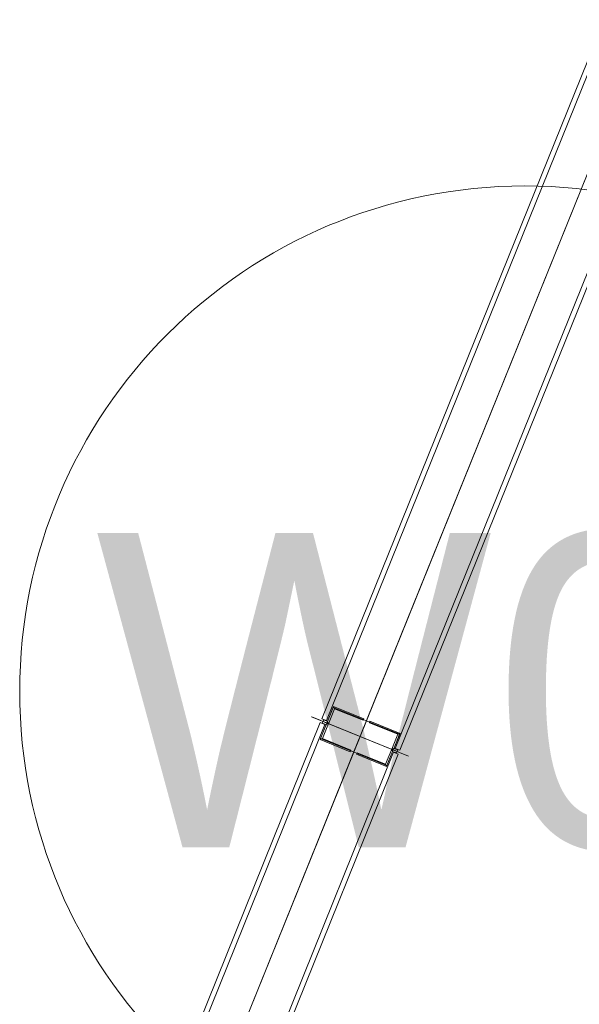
# Model space of a CAD drawing. Header units: millimetres. Extents: x -526411 to -400573, y 47353 to 130199.
# Tile 181 of 256: x -483672 to -483007, y 85849 to 87018. Entities that reach past the tile are written whole.
import ezdxf

# ---------------------------------------------------------------- set-up
doc = ezdxf.new("R2010")
doc.units = ezdxf.units.MM
for name, color, linetype, lineweight in [('75_--', 7, 'Continuous', 18), ('I-FURN-IDEN', 211, 'Continuous', 18), ('m-pg-03_AI_dwg', 8, 'Continuous', 18)]:
    doc.layers.add(name, color=color, linetype=linetype, lineweight=lineweight)
doc.styles.add('Frutiger_5', font='Frutrg__0.ttf', dxfattribs={"height": 373.143564})

# ---------------------------------------------------------------- blocks, each defined once
blk = doc.blocks.new('m-pg-03_AI_dwg_block 7119-646088-3e Verdieping - Percelen telling LI')
at = {"layer": '75_--', "color": 213, "lineweight": 13}
blk.add_line((-800.555, -6.564), (-785.38, 31.016), dxfattribs=at)
blk = doc.blocks.new('m-pg-03_AI_dwg_block 7120-646089-3e Verdieping - Percelen telling LI')
at = {"layer": '75_--', "color": 9, "lineweight": 9}
blk.add_line((-800.513, -6.46), (-785.423, 30.911), dxfattribs=at)
blk = doc.blocks.new('m-pg-03_AI_dwg_block 7121-646090-3e Verdieping - Percelen telling LI')
at = {"layer": '75_--', "color": 9, "lineweight": 9}
blk.add_line((-787.26, 31.653), (-802.351, -5.718), dxfattribs=at)
blk = doc.blocks.new('m-pg-03_AI_dwg_block 7122-646091-3e Verdieping - Percelen telling LI')
at = {"layer": '75_--', "color": 9, "lineweight": 9}
blk.add_line((-787.511, 31.754), (-802.601, -5.617), dxfattribs=at)
blk = doc.blocks.new('m-pg-03_AI_dwg_block 7123-646092-3e Verdieping - Percelen telling LI')
at = {"layer": '75_--', "color": 9, "lineweight": 9}
blk.add_line((-798.676, -7.202), (-783.585, 30.169), dxfattribs=at)
blk = doc.blocks.new('m-pg-03_AI_dwg_block 7124-646093-3e Verdieping - Percelen telling LI')
at = {"layer": '75_--', "color": 9, "lineweight": 9}
blk.add_line((-798.426, -7.303), (-783.335, 30.068), dxfattribs=at)
blk = doc.blocks.new('m-pg-03_AI_dwg_block 7137-646105-3e Verdieping - Percelen telling LI')
at = {"layer": '75_--', "color": 9, "lineweight": 9}
blk.add_line((-782.792, 29.97), (-787.969, 32.061), dxfattribs=at)
blk = doc.blocks.new('m-pg-03_AI_dwg_block 7138-646106-3e Verdieping - Percelen telling LI')
at = {"layer": '75_--', "color": 213, "lineweight": 13, "flags": 128}
blk.add_lwpolyline([(-783.397, 30.215), (-783.606, 30.299), (-783.943, 29.464), (-787.492, 30.897), (-787.155, 31.732), (-787.406, 31.833)], dxfattribs=at)
blk = doc.blocks.new('m-pg-03_AI_dwg_block 7139-646107-3e Verdieping - Percelen telling LI')
at = {"layer": '75_--', "color": 9, "lineweight": 9}
blk.add_line((-783.335, 30.068), (-783.585, 30.169), dxfattribs=at)
blk = doc.blocks.new('m-pg-03_AI_dwg_block 7140-646108-3e Verdieping - Percelen telling LI')
at = {"layer": '75_--', "color": 9, "lineweight": 9}
blk.add_line((-787.26, 31.653), (-787.51, 31.754), dxfattribs=at)
blk = doc.blocks.new('m-pg-03_AI_dwg_block 7141-646109-3e Verdieping - Percelen telling LI')
at = {"layer": '75_--', "color": 133, "flags": 128}
blk.add_lwpolyline([(-787.364, 31.817), (-787.072, 31.699), (-787.189, 31.649), (-787.398, 31.733)], close=True, dxfattribs=at)
blk = doc.blocks.new('m-pg-03_AI_dwg_block 7142-646110-3e Verdieping - Percelen telling LI')
at = {"layer": '75_--', "color": 133, "flags": 128}
blk.add_lwpolyline([(-787.072, 31.699), (-787.395, 30.897), (-787.512, 30.848), (-787.189, 31.649)], close=True, dxfattribs=at)
blk = doc.blocks.new('m-pg-03_AI_dwg_block 7143-646111-3e Verdieping - Percelen telling LI')
at = {"layer": '75_--', "color": 133, "flags": 128}
blk.add_lwpolyline([(-787.395, 30.897), (-785.872, 30.283), (-785.906, 30.199), (-787.512, 30.848)], close=True, dxfattribs=at)
blk = doc.blocks.new('m-pg-03_AI_dwg_block 7144-646112-3e Verdieping - Percelen telling LI')
at = {"layer": '75_--', "color": 133, "flags": 128}
blk.add_lwpolyline([(-783.397, 30.215), (-783.689, 30.333), (-783.64, 30.216), (-783.431, 30.132)], close=True, dxfattribs=at)
blk = doc.blocks.new('m-pg-03_AI_dwg_block 7145-646113-3e Verdieping - Percelen telling LI')
at = {"layer": '75_--', "color": 133, "flags": 128}
blk.add_lwpolyline([(-783.689, 30.333), (-784.013, 29.532), (-783.963, 29.415), (-783.64, 30.216)], close=True, dxfattribs=at)
blk = doc.blocks.new('m-pg-03_AI_dwg_block 7146-646114-3e Verdieping - Percelen telling LI')
at = {"layer": '75_--', "color": 133, "flags": 128}
blk.add_lwpolyline([(-784.013, 29.532), (-785.536, 30.147), (-785.569, 30.063), (-783.963, 29.415)], close=True, dxfattribs=at)
blk = doc.blocks.new('m-pg-03_AI_dwg_block 7136-646115-3e Verdieping - Percelen telling LI')
for name in ['m-pg-03_AI_dwg_block 7137-646105-3e Verdieping - Percelen telling LI', 'm-pg-03_AI_dwg_block 7142-646110-3e Verdieping - Percelen telling LI', 'm-pg-03_AI_dwg_block 7140-646108-3e Verdieping - Percelen telling LI', 'm-pg-03_AI_dwg_block 7138-646106-3e Verdieping - Percelen telling LI', 'm-pg-03_AI_dwg_block 7141-646109-3e Verdieping - Percelen telling LI', 'm-pg-03_AI_dwg_block 7143-646111-3e Verdieping - Percelen telling LI', 'm-pg-03_AI_dwg_block 7146-646114-3e Verdieping - Percelen telling LI', 'm-pg-03_AI_dwg_block 7145-646113-3e Verdieping - Percelen telling LI', 'm-pg-03_AI_dwg_block 7144-646112-3e Verdieping - Percelen telling LI', 'm-pg-03_AI_dwg_block 7139-646107-3e Verdieping - Percelen telling LI']:
    blk.add_blockref(name, (0, 0))
blk = doc.blocks.new('m-pg-03_AI_dwg_block 7147-646116-3e Verdieping - Percelen telling LI')
at = {"layer": '75_--', "color": 213, "lineweight": 13}
blk.add_line((-785.375, 31.013), (-770.2, 68.593), dxfattribs=at)
blk = doc.blocks.new('m-pg-03_AI_dwg_block 7148-646117-3e Verdieping - Percelen telling LI')
at = {"layer": '75_--', "color": 9, "lineweight": 9}
blk.add_line((-785.333, 31.118), (-770.242, 68.489), dxfattribs=at)
blk = doc.blocks.new('m-pg-03_AI_dwg_block 7149-646118-3e Verdieping - Percelen telling LI')
at = {"layer": '75_--', "color": 9, "lineweight": 9}
blk.add_line((-772.079, 69.231), (-787.17, 31.86), dxfattribs=at)
blk = doc.blocks.new('m-pg-03_AI_dwg_block 7150-646119-3e Verdieping - Percelen telling LI')
at = {"layer": '75_--', "color": 9, "lineweight": 9}
blk.add_line((-772.33, 69.332), (-787.42, 31.961), dxfattribs=at)
blk = doc.blocks.new('m-pg-03_AI_dwg_block 7151-646120-3e Verdieping - Percelen telling LI')
at = {"layer": '75_--', "color": 9, "lineweight": 9}
blk.add_line((-783.496, 30.376), (-768.405, 67.747), dxfattribs=at)
blk = doc.blocks.new('m-pg-03_AI_dwg_block 7152-646121-3e Verdieping - Percelen telling LI')
at = {"layer": '75_--', "color": 9, "lineweight": 9}
blk.add_line((-783.245, 30.275), (-768.154, 67.646), dxfattribs=at)
blk = doc.blocks.new('m-pg-03_AI_dwg_block 7154-646122-3e Verdieping - Percelen telling LI')
at = {"layer": '75_--', "color": 9, "lineweight": 9}
blk.add_line((-787.964, 32.059), (-782.786, 29.968), dxfattribs=at)
blk = doc.blocks.new('m-pg-03_AI_dwg_block 7155-646123-3e Verdieping - Percelen telling LI')
at = {"layer": '75_--', "color": 213, "lineweight": 13, "flags": 128}
blk.add_lwpolyline([(-787.358, 31.814), (-787.15, 31.73), (-786.812, 32.565), (-783.263, 31.132), (-783.6, 30.297), (-783.35, 30.196)], dxfattribs=at)
blk = doc.blocks.new('m-pg-03_AI_dwg_block 7156-646124-3e Verdieping - Percelen telling LI')
at = {"layer": '75_--', "color": 9, "lineweight": 9}
blk.add_line((-787.421, 31.961), (-787.17, 31.86), dxfattribs=at)
blk = doc.blocks.new('m-pg-03_AI_dwg_block 7157-646125-3e Verdieping - Percelen telling LI')
at = {"layer": '75_--', "color": 9, "lineweight": 9}
blk.add_line((-783.496, 30.376), (-783.245, 30.275), dxfattribs=at)
blk = doc.blocks.new('m-pg-03_AI_dwg_block 7158-646126-3e Verdieping - Percelen telling LI')
at = {"layer": '75_--', "color": 133, "flags": 128}
blk.add_lwpolyline([(-783.391, 30.212), (-783.684, 30.331), (-783.567, 30.38), (-783.358, 30.296)], close=True, dxfattribs=at)
blk = doc.blocks.new('m-pg-03_AI_dwg_block 7159-646127-3e Verdieping - Percelen telling LI')
at = {"layer": '75_--', "color": 133, "flags": 128}
blk.add_lwpolyline([(-783.684, 30.331), (-783.36, 31.132), (-783.243, 31.182), (-783.567, 30.38)], close=True, dxfattribs=at)
blk = doc.blocks.new('m-pg-03_AI_dwg_block 7160-646128-3e Verdieping - Percelen telling LI')
at = {"layer": '75_--', "color": 133, "flags": 128}
blk.add_lwpolyline([(-783.36, 31.132), (-784.883, 31.747), (-784.849, 31.83), (-783.243, 31.182)], close=True, dxfattribs=at)
blk = doc.blocks.new('m-pg-03_AI_dwg_block 7161-646129-3e Verdieping - Percelen telling LI')
at = {"layer": '75_--', "color": 133, "flags": 128}
blk.add_lwpolyline([(-787.358, 31.814), (-787.066, 31.696), (-787.116, 31.813), (-787.325, 31.898)], close=True, dxfattribs=at)
blk = doc.blocks.new('m-pg-03_AI_dwg_block 7162-646130-3e Verdieping - Percelen telling LI')
at = {"layer": '75_--', "color": 133, "flags": 128}
blk.add_lwpolyline([(-787.066, 31.696), (-786.742, 32.498), (-786.792, 32.615), (-787.116, 31.813)], close=True, dxfattribs=at)
blk = doc.blocks.new('m-pg-03_AI_dwg_block 7163-646131-3e Verdieping - Percelen telling LI')
at = {"layer": '75_--', "color": 133, "flags": 128}
blk.add_lwpolyline([(-786.742, 32.498), (-785.22, 31.883), (-785.186, 31.966), (-786.792, 32.615)], close=True, dxfattribs=at)
blk = doc.blocks.new('m-pg-03_AI_dwg_block 7153-646132-3e Verdieping - Percelen telling LI')
for name in ['m-pg-03_AI_dwg_block 7155-646123-3e Verdieping - Percelen telling LI', 'm-pg-03_AI_dwg_block 7162-646130-3e Verdieping - Percelen telling LI', 'm-pg-03_AI_dwg_block 7163-646131-3e Verdieping - Percelen telling LI', 'm-pg-03_AI_dwg_block 7154-646122-3e Verdieping - Percelen telling LI', 'm-pg-03_AI_dwg_block 7156-646124-3e Verdieping - Percelen telling LI', 'm-pg-03_AI_dwg_block 7161-646129-3e Verdieping - Percelen telling LI', 'm-pg-03_AI_dwg_block 7160-646128-3e Verdieping - Percelen telling LI', 'm-pg-03_AI_dwg_block 7159-646127-3e Verdieping - Percelen telling LI', 'm-pg-03_AI_dwg_block 7158-646126-3e Verdieping - Percelen telling LI', 'm-pg-03_AI_dwg_block 7157-646125-3e Verdieping - Percelen telling LI']:
    blk.add_blockref(name, (0, 0))
blk = doc.blocks.new('m-pg-03_AI_dwg-638970-3e Verdieping - Percelen telling LI')
for name in ['m-pg-03_AI_dwg_block 7150-646119-3e Verdieping - Percelen telling LI', 'm-pg-03_AI_dwg_block 7149-646118-3e Verdieping - Percelen telling LI', 'm-pg-03_AI_dwg_block 7147-646116-3e Verdieping - Percelen telling LI', 'm-pg-03_AI_dwg_block 7148-646117-3e Verdieping - Percelen telling LI', 'm-pg-03_AI_dwg_block 7151-646120-3e Verdieping - Percelen telling LI', 'm-pg-03_AI_dwg_block 7152-646121-3e Verdieping - Percelen telling LI', 'm-pg-03_AI_dwg_block 7153-646132-3e Verdieping - Percelen telling LI', 'm-pg-03_AI_dwg_block 7122-646091-3e Verdieping - Percelen telling LI', 'm-pg-03_AI_dwg_block 7121-646090-3e Verdieping - Percelen telling LI', 'm-pg-03_AI_dwg_block 7136-646115-3e Verdieping - Percelen telling LI', 'm-pg-03_AI_dwg_block 7119-646088-3e Verdieping - Percelen telling LI', 'm-pg-03_AI_dwg_block 7120-646089-3e Verdieping - Percelen telling LI', 'm-pg-03_AI_dwg_block 7123-646092-3e Verdieping - Percelen telling LI', 'm-pg-03_AI_dwg_block 7124-646093-3e Verdieping - Percelen telling LI']:
    blk.add_blockref(name, (0, 0))
blk = doc.blocks.new('00_KU_meubel_tag - 00_KU_meubel_tag-3198169-3e Verdieping - Percelen telling LI')
at = {"layer": 'I-FURN-IDEN'}
blk.add_circle((0, 0), 3, dxfattribs=at)
for start, end in [(360, 180), (180, 360)]:
    blk.add_arc((0, 0), 3, start, end, dxfattribs=at)

msp = doc.modelspace()

# ---------------------------------------------------------------- block references
at = {"layer": 'I-FURN-IDEN', "xscale": 199.9999999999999, "yscale": 199.9999999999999, "zscale": 199.9999999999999}
msp.add_blockref('00_KU_meubel_tag - 00_KU_meubel_tag-3198169-3e Verdieping - Percelen telling LI', (-483071.5, 86220.3), dxfattribs=at)
at = {"layer": 'm-pg-03_AI_dwg', "color": 133, "xscale": 22.2068924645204, "yscale": 22.2068924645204, "zscale": 22.2068924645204}
msp.add_blockref('m-pg-03_AI_dwg-638970-3e Verdieping - Percelen telling LI', (-465826.5, 85478), dxfattribs=at)

# ---------------------------------------------------------------- texts
at = {"layer": 'I-FURN-IDEN', "insert": (-483068.5, 86408.3), "char_height": 373.14, "width": 1326, "attachment_point": 2, "line_spacing_factor": 1.017696, "style": 'Frutiger_5'}
msp.add_mtext('W09', dxfattribs=at)

doc.saveas('drawing.dxf')
